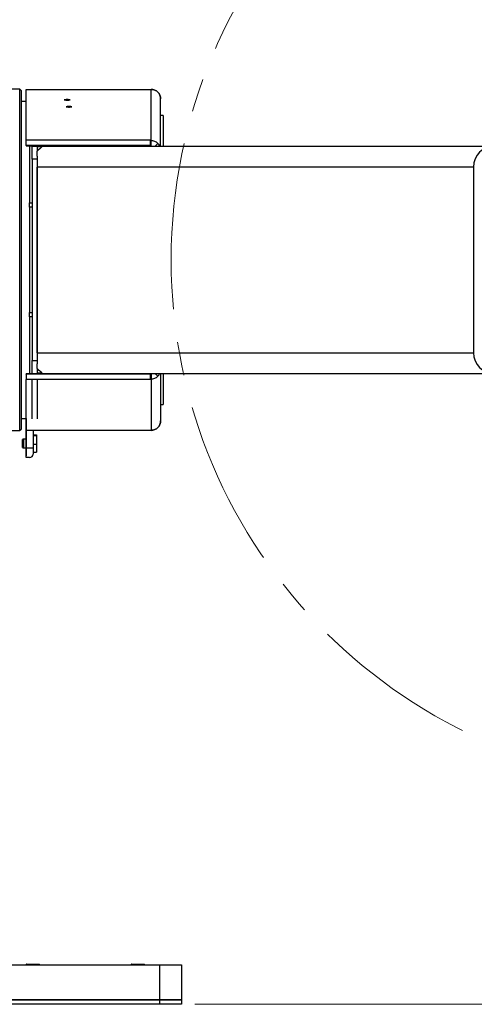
# Model space of a CAD drawing. Header units: millimetres. Extents: x 36 to 589, y 6 to 414.
# Tile 51 of 58: x 457 to 492, y 273 to 348. Entities that reach past the tile are written whole.
import ezdxf

# ---------------------------------------------------------------- set-up
doc = ezdxf.new("R2010")
doc.units = ezdxf.units.MM
doc.linetypes.add('CENTERX2', pattern=[20.32, 12.7, -2.54, 2.54, -2.54])
doc.styles.add('SLDTEXTSTYLE1', font='TXT', dxfattribs={"width": 0.75})
doc.dimstyles.new('SLDDIMSTYLE0', dxfattribs={"dimtxt": 3.5, "dimasz": 5, "dimexe": 0, "dimexo": 0.0625, "dimgap": 0.875, "dimtad": 1, "dimlfac": 15, "dimrnd": 1e-09, "dimzin": 12, "dimdsep": 46, "dimtxsty": 'SLDTEXTSTYLE1', "dimsah": 1, "dimcen": 0.09, "dimadec": 0, "dimazin": 0, "dimtfac": 1, "dimtofl": 0, "dimtmove": 0, "dimatfit": 3, "dimfxl": 0, "dimtolj": 1, "dimtzin": 12, "dimarcsym": 0})

# ---------------------------------------------------------------- blocks, each defined once
blk = doc.blocks.new('*D10')
at = {"color": 7, "linetype": 'Continuous', "lineweight": 0}
for p, q in [((346.926, 330.852), (346.926, 378.371)), ((525.326, 330.852), (525.326, 378.371)), ((346.926, 377.371), (525.326, 377.371))]:
    blk.add_line(p, q, dxfattribs=at)
for centre, start, end in [((432.84, 380.148), 153.43495, 206.56505), ((435.25, 380.148), 333.43495, 26.56505)]:
    blk.add_arc(centre, 6.21, start, end, dxfattribs=at)
for points in [[(346.926, 377.371), (351.926, 376.721), (351.926, 378.021)], [(525.326, 377.371), (520.326, 378.021), (520.326, 376.721)]]:
    blk.add_solid(points, dxfattribs=at)
at = {"color": 7, "linetype": 'Continuous', "lineweight": 0, "insert": (428.873, 381.883), "char_height": 3.5, "attachment_point": 1, "style": 'SLDTEXTSTYLE1'}
blk.add_mtext('2676', dxfattribs=at)
blk = doc.blocks.new('*D11')
at = {"color": 7, "linetype": 'Continuous', "lineweight": 0}
for p, q in [((526.492, 329.852), (533.373, 329.852)), ((532.373, 329.852), (532.373, 273.186)), ((470.459, 273.186), (533.373, 273.186))]:
    blk.add_line(p, q, dxfattribs=at)
for points in [[(532.373, 329.852), (531.723, 324.852), (533.023, 324.852)], [(532.373, 273.186), (533.023, 278.186), (531.723, 278.186)]]:
    blk.add_solid(points, dxfattribs=at)
at = {"color": 7, "linetype": 'Continuous', "lineweight": 0, "insert": (527.862, 298.094), "char_height": 3.5, "attachment_point": 1, "rotation": 90, "style": 'SLDTEXTSTYLE1'}
blk.add_mtext('850', dxfattribs=at)

msp = doc.modelspace()

# ---------------------------------------------------------------- linework, layer by layer
at = {"color": 7, "linetype": 'Continuous', "lineweight": 30}
for p, q in [((457.1256807, 316.8524875), (457.1256807, 342.8524866)), ((457.2590144, 316.9858231), (457.2590144, 342.719155)), ((457.6112261, 338.9541362), (457.6112818, 342.830711)), ((457.6112818, 342.830711), (467.1256811, 342.832825)), ((467.1256811, 338.9229153), (467.1256811, 342.832825)), ((457.6112699, 341.9191573), (457.2590144, 341.9191573)), ((467.859015, 338.5191534), (467.859015, 342.0993461)), ((468.0590144, 340.8524885), (468.0590144, 338.5191534)), ((457.6112202, 338.5541413), (457.6112202, 338.9541362)), ((467.0778862, 338.9541362), (457.6112202, 338.9541362)), ((467.0778862, 338.5541413), (467.0778862, 338.9541362)), ((467.0778941, 338.922963), (467.0778862, 338.9541362)), ((467.0978935, 338.9250253), (467.0778941, 338.9250253)), ((467.0778941, 338.9250253), (467.0778941, 338.9236941)), ((467.0778941, 338.9250253), (467.0778941, 338.5259086)), ((467.0778941, 338.9236941), (467.0778941, 338.5245774)), ((467.0778941, 338.9236941), (467.0778941, 338.922963)), ((467.0778941, 338.922963), (467.0778941, 338.5229641)), ((467.0978935, 338.9229153), (467.0978935, 338.9250253)), ((467.1256811, 338.9229153), (467.0978935, 338.9229153)), ((467.0978935, 338.9229153), (467.0978935, 338.5237986)), ((467.1256811, 338.5237986), (467.1256811, 338.9229153)), ((467.0778862, 338.5541413), (457.6112202, 338.5541413)), ((457.6112202, 338.5541413), (457.6112261, 338.5229641)), ((457.6112261, 338.5229641), (467.0778941, 338.5229641)), ((457.8590146, 338.5229641), (457.8590146, 334.1858202)), ((458.059014, 338.5229641), (458.059014, 338.5191534)), ((458.059014, 338.5191534), (458.4590148, 338.5191534)), ((458.059014, 337.5191544), (458.059014, 338.5191534)), ((458.4590148, 338.5191534), (458.4590148, 338.5229641)), ((458.4590148, 338.5191534), (458.4590148, 338.1191546)), ((458.4590148, 338.4459828), (458.8261377, 338.4862795)), ((458.4590148, 337.7545808), (458.4590148, 338.1191546)), ((458.8590136, 338.5191534), (493.2923487, 338.5191534)), ((467.0778941, 338.5229641), (467.0778862, 338.5541413)), ((467.0778941, 338.5259086), (467.0778941, 338.5245774)), ((467.0978935, 338.5259086), (467.0778941, 338.5259086)), ((467.1256811, 338.5237986), (467.0978935, 338.5237986)), ((458.4590148, 337.5191544), (458.059014, 337.5191544)), ((458.059014, 337.5191544), (458.059014, 322.1858198)), ((458.4590148, 337.7545808), (458.4590148, 337.5191544)), ((458.4590148, 337.5191544), (458.4590148, 322.1858198)), ((458.4590148, 322.78582), (458.4590148, 336.9191541)), ((491.6923494, 336.9191541), (458.4590148, 336.9191541)), ((491.6923494, 336.9191541), (491.6923494, 322.78582)), ((457.8590146, 334.1858202), (458.059014, 334.1858202)), ((457.8590146, 333.8524872), (457.8590146, 334.1858202)), ((458.059014, 333.8524872), (457.8590146, 333.8524872)), ((457.8590146, 333.8524872), (457.8590146, 325.8524869)), ((457.8590146, 325.5191539), (457.8590146, 325.8524869)), ((457.8590146, 325.8524869), (458.059014, 325.8524869)), ((458.059014, 325.5191539), (457.8590146, 325.5191539)), ((457.8590146, 325.5191539), (457.8590146, 321.18201)), ((458.4590148, 322.78582), (491.6923494, 322.78582)), ((458.059014, 322.1858198), (458.4590148, 322.1858198)), ((458.059014, 321.1858207), (458.059014, 322.1858198)), ((458.4590148, 322.1858198), (458.4590148, 321.9503973)), ((458.4590148, 321.5858195), (458.4590148, 321.9503973)), ((458.4590148, 321.5858195), (458.4590148, 321.1858207)), ((457.6112202, 321.1508368), (457.6112261, 321.18201)), ((457.6112202, 321.1508368), (457.6112202, 320.7508379)), ((467.0778862, 321.1508368), (457.6112202, 321.1508368)), ((467.0778941, 321.18201), (457.6112261, 321.18201)), ((458.4590148, 321.1858207), (458.059014, 321.1858207)), ((458.059014, 321.18201), (458.059014, 321.1858207)), ((458.8261377, 321.2186986), (458.4590148, 321.2589914)), ((458.4590148, 321.1858207), (458.4590148, 321.18201)), ((493.2923487, 321.1858207), (458.8590136, 321.1858207)), ((467.0778941, 321.18201), (467.0778862, 321.1508368)), ((467.0778862, 321.1508368), (467.0778862, 320.7508379)), ((467.0778941, 320.7820151), (467.0778862, 320.7508379)), ((467.0778941, 320.7820151), (467.0778941, 321.18201)), ((467.0778941, 320.78128), (467.0778941, 321.1803967)), ((467.0778941, 321.1803967), (467.0778941, 321.1790695)), ((467.0778941, 320.7799528), (467.0778941, 321.1790695)), ((467.0778941, 321.1790695), (467.0978935, 321.1790695)), ((467.0778941, 320.78128), (467.0778941, 320.7820151)), ((467.0978935, 321.1811795), (467.1256811, 321.1811795)), ((467.0978935, 320.7820628), (467.0978935, 321.1811795)), ((467.0978935, 320.7799528), (467.0978935, 320.7820628)), ((467.0978935, 320.7820628), (467.1256811, 320.7820628)), ((467.1256811, 321.1811795), (467.1256811, 320.7820628)), ((467.1256811, 320.7820628), (467.1256811, 316.8721531)), ((467.859015, 321.1858207), (467.859015, 317.605628)), ((468.0590144, 321.1858207), (468.0590144, 318.8524896)), ((467.0778862, 320.7508379), (457.6112202, 320.7508379)), ((457.6112818, 316.8742631), (457.6112261, 320.7508379)), ((458.059014, 317.7500818), (458.059014, 320.7508379)), ((458.4590148, 320.7508379), (458.4590148, 317.7500818)), ((467.0778941, 320.78128), (467.0778941, 320.7799528)), ((467.0778941, 320.7799528), (467.0978935, 320.7799528)), ((457.2590144, 317.7858208), (457.6112699, 317.7858208)), ((457.6112619, 316.2071997), (457.6112619, 317.7858208)), ((457.6112639, 317.7858208), (457.6112639, 315.5525301)), ((457.6112639, 315.4072021), (457.6112639, 316.3405353)), ((467.1256811, 316.8721531), (457.6112818, 316.8742631)), ((458.1445983, 316.8741479), (458.1445983, 315.5525301)), ((458.1445983, 316.53009), (458.4112635, 316.53009)), ((458.1445983, 316.4815122), (458.4112635, 316.4815122)), ((458.4112635, 316.53009), (458.4112635, 316.4815122)), ((458.4112635, 316.4815122), (458.4112635, 315.8252929)), ((457.3445967, 315.5637676), (457.3445967, 316.1839658)), ((457.3445967, 315.6750336), (457.3445967, 316.0726998)), ((457.4279299, 315.8517256), (457.4279299, 316.2071997)), ((457.4279299, 315.5405337), (457.4279299, 315.8517256)), ((457.6112619, 315.5405337), (457.6112619, 314.9447177)), ((457.6112639, 314.8074363), (457.6112639, 315.5525301)), ((457.6112639, 315.5525301), (458.1445983, 315.5525301)), ((458.1445983, 315.8252929), (458.4112635, 315.8252929)), ((458.1445983, 315.5525301), (458.1445983, 315.0558009)), ((458.4112635, 315.8252929), (458.4112635, 315.2176434)), ((457.6112639, 314.8074363), (457.6112619, 314.9447177)), ((457.8779311, 314.8074363), (457.6112639, 314.8074363)), ((458.1445983, 315.2176434), (458.4112635, 315.2176434)), ((404.4590146, 276.1858212), (467.7923472, 276.1858212)), ((457.6590152, 276.2524878), (458.5923484, 276.2524878)), ((465.6590135, 276.2524878), (466.5923467, 276.2524878)), ((467.7923472, 273.5191546), (467.7923472, 276.1858212)), ((467.7923472, 276.1858212), (469.4590142, 276.1858212)), ((469.4590142, 276.1858212), (469.4590142, 273.5191546)), ((467.7923472, 273.5191546), (404.4590146, 273.5191546)), ((404.4590146, 273.5191546), (467.7923472, 273.5191546)), ((467.7923472, 273.1858212), (404.4590146, 273.1858212)), ((467.7923472, 273.1858212), (467.7923472, 273.5191546)), ((467.7923472, 273.5191546), (469.4590142, 273.5191546)), ((469.4590142, 273.5191546), (467.7923472, 273.5191546)), ((469.4590142, 273.1858212), (467.7923472, 273.1858212)), ((469.4590142, 273.5191546), (469.4590142, 273.1858212))]:
    msp.add_line(p, q, dxfattribs=at)
at = {"color": 7, "linetype": 'Continuous', "lineweight": 30, "flags": 128}
for points in [[(460.7445966, 342.0493816), (460.6709988, 342.0485709), (460.6053741, 342.0462106), (460.5548393, 342.0425628), (460.5248661, 342.0380249), (460.518705, 342.0330817), (460.5370215, 342.0282815), (460.5778328, 342.024133), (460.6367142, 342.0210892), (460.7072881, 342.0194759), (460.7819052, 342.0194759), (460.8524771, 342.0210892), (460.9113605, 342.024133), (460.9521718, 342.0282815), (460.9704883, 342.0330817), (460.9643272, 342.0380249), (460.934354, 342.0425628), (460.8838172, 342.0462106), (460.8181945, 342.0485709), (460.7445966, 342.0493816)], [(460.8779302, 341.5179823), (460.8043304, 341.5171677), (460.7387077, 341.5148074), (460.6881729, 341.5111635), (460.6581997, 341.5066217), (460.6520366, 341.5016824), (460.6703551, 341.4968783), (460.7111664, 341.4927298), (460.7700478, 341.489686), (460.8406217, 341.4880767), (460.9152388, 341.4880767), (460.9858107, 341.489686), (461.0446941, 341.4927298), (461.0855054, 341.4968783), (461.1038219, 341.5016824), (461.0976608, 341.5066217), (461.0676876, 341.5111635), (461.0171508, 341.5148074), (460.9515281, 341.5171677), (460.8779302, 341.5179823)], [(458.8590136, 338.5191534), (458.8504941, 338.5106339), (458.8250231, 338.4851629), (458.7828727, 338.4430144), (458.7244939, 338.3846337), (458.6505047, 338.3106444), (458.5616977, 338.2218375), (458.4590148, 338.1191546)], [(458.4590148, 321.5858195), (458.5616977, 321.4831366), (458.6505047, 321.3943297), (458.7244939, 321.3203405), (458.7828727, 321.2619637), (458.8250231, 321.2198113), (458.8504941, 321.1943402), (458.8590136, 321.1858207)]]:
    msp.add_lwpolyline(points, dxfattribs=at)
at = {"color": 7, "linetype": 'CENTERX2', "lineweight": 0}
msp.add_circle((508.6590142, 329.8524878), 40, dxfattribs=at)
at = {"color": 7, "linetype": 'Continuous', "lineweight": 30}
for centre, start, end in [((493.2923476, 336.9191545), 90, 180), ((493.2923476, 322.7858212), 180, 270)]:
    msp.add_arc(centre, 1.6, start, end, dxfattribs=at)
msp.add_ellipse((457.877931, 315.055802), major_axis=(0.2666667, 0.0000019), ratio=0.9313663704, start_param=4.7123814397, end_param=6.2831777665, dxfattribs=at)
for points in [[(457.1256807, 342.8524866), (456.4590147, 342.8524866)], [(457.2590144, 342.719155), (457.1256807, 342.8524866)], [(467.6442257, 342.618598), (467.6359247, 342.6103169)], [(468.0590144, 340.8524885), (467.859015, 340.8524885)], [(467.1729297, 338.5191534), (467.1256811, 338.5237986)], [(467.6442257, 338.7086008), (467.454361, 338.5191534)], [(467.1256811, 321.1811795), (467.1729297, 321.1858207)], [(467.6442257, 320.9963733), (467.454361, 321.1858207)], [(467.859015, 318.8524896), (468.0590144, 318.8524896)], [(467.6442257, 317.0863762), (467.6359267, 317.0946572)], [(456.4590147, 316.8524875), (457.1256807, 316.8524875)], [(457.1256807, 316.8524875), (457.2590144, 316.9858231)], [(457.4279299, 316.2071997), (457.3445967, 316.1848718)], [(457.3445967, 315.5628656), (457.4279299, 315.5405337)], [(457.6112639, 316.2071997), (457.4279299, 316.2071997)], [(457.4279299, 315.5405337), (457.6112639, 315.5405337)], [(457.6590152, 276.2524878), (457.5923474, 276.1858212)], [(458.6590142, 276.1858212), (458.5923484, 276.2524878)], [(465.6590135, 276.2524878), (465.5923477, 276.1858212)], [(466.6590145, 276.1858212), (466.5923467, 276.2524878)]]:
    msp.add_open_spline(points, degree=1, dxfattribs=at)
for points, knots in [([(467.1256811, 342.832825), (467.1736967, 342.8301262), (467.269728, 342.8247285), (467.4078853, 342.7809538), (467.5366229, 342.7144781), (467.6083576, 342.6505584), (467.6442257, 342.618598)], [0, 0, 0, 0, 0.2499983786, 0.4999979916, 0.749994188, 1, 1, 1, 1]), ([(467.6442257, 342.618598), (467.6083576, 342.6505584), (467.5366229, 342.7144781), (467.4078853, 342.7809538), (467.269728, 342.8247285), (467.1736967, 342.8301262), (467.1256811, 342.832825)], [0, 0, 0, 0, 0.2500058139, 0.5000020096, 0.750001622, 1, 1, 1, 1]), ([(467.6442257, 342.618598), (467.6762621, 342.5826554), (467.7403354, 342.5107697), (467.8069842, 342.3818578), (467.8508874, 342.2435422), (467.8563058, 342.1474121), (467.859015, 342.0993461)], [0, 0, 0, 0, 0.2499952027, 0.4999944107, 0.7499923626, 1, 1, 1, 1]), ([(467.859015, 342.0993461), (467.8563058, 342.1474121), (467.8508874, 342.2435422), (467.8069842, 342.3818578), (467.7403354, 342.5107697), (467.6762621, 342.5826554), (467.6442257, 342.618598)], [0, 0, 0, 0, 0.2500076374, 0.5000055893, 0.7500047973, 1, 1, 1, 1]), ([(467.6442257, 338.7086008), (467.6083571, 338.7405658), (467.5366196, 338.8044961), (467.407886, 338.8709998), (467.269729, 338.9148058), (467.1736968, 338.9202121), (467.1256811, 338.9229153)], [0, 0, 0, 0, 0.2499986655, 0.4999994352, 0.7500020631, 1, 1, 1, 1]), ([(467.7771102, 338.5191534), (467.76413, 338.5457974), (467.7300483, 338.6157555), (467.6770434, 338.6730977), (467.6442257, 338.7086008)], [0, 0, 0, 0, 0.3808557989, 1, 1, 1, 1]), ([(467.1256811, 320.7820628), (467.1736968, 320.7847659), (467.2697292, 320.790172), (467.4078847, 320.8339793), (467.5366219, 320.9004771), (467.6083575, 320.9644103), (467.6442257, 320.9963773)], [0, 0, 0, 0, 0.2499976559, 0.5000000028, 0.7499972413, 1, 1, 1, 1]), ([(467.6442257, 320.9963773), (467.6770435, 321.0318789), (467.7300491, 321.0892193), (467.7641301, 321.1591767), (467.7771102, 321.1858207)], [0, 0, 0, 0, 0.6191391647, 1, 1, 1, 1]), ([(467.6442257, 317.0863762), (467.6083575, 317.0544172), (467.5366218, 316.9904999), (467.4078846, 316.9240256), (467.2697289, 316.8802435), (467.1736968, 316.8748499), (467.1256811, 316.8721531)], [0, 0, 0, 0, 0.2500022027, 0.4999991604, 0.750001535, 1, 1, 1, 1]), ([(467.1256811, 316.8721531), (467.1736968, 316.8748499), (467.2697289, 316.8802435), (467.4078846, 316.9240256), (467.5366218, 316.9904999), (467.6083575, 317.0544172), (467.6442257, 317.0863762)], [0, 0, 0, 0, 0.2499984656, 0.5000008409, 0.7499977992, 1, 1, 1, 1]), ([(467.859015, 317.605628), (467.8563056, 317.5575634), (467.850887, 317.4614347), (467.8069844, 317.3231202), (467.7403343, 317.1942079), (467.6762619, 317.1223201), (467.6442257, 317.0863762)], [0, 0, 0, 0, 0.2500011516, 0.4999994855, 0.7499990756, 1, 1, 1, 1]), ([(467.6442257, 317.0863762), (467.6762619, 317.1223201), (467.7403343, 317.1942079), (467.8069844, 317.3231202), (467.850887, 317.4614347), (467.8563056, 317.5575634), (467.859015, 317.605628)], [0, 0, 0, 0, 0.2500009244, 0.5000005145, 0.7499988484, 1, 1, 1, 1])]:
    msp.add_open_spline(points, degree=3, knots=knots, dxfattribs=at)

# ---------------------------------------------------------------- dimensions: what is measured, and where the dimension line sits
at = {"color": 7, "linetype": 'Continuous', "lineweight": 0}
dim = msp.add_linear_dim(base=(525.3256809, 377.3712988), p1=(346.9256809, 329.8524878), p2=(525.3256809, 329.8524878), angle=0, text='(<>)', dimstyle='SLDDIMSTYLE0', dxfattribs=at)
dim.commit()
dim.dimension.update_dxf_attribs({"geometry": '*D10', "text_midpoint": (434.0447045, 377.3712988), "dimtype": 160})
dim = msp.add_linear_dim(base=(532.3734349, 273.1858212), p1=(525.4923476, 329.8524878), p2=(469.4590142, 273.1858212), angle=90, dimstyle='SLDDIMSTYLE0', dxfattribs=at)
dim.commit()
dim.dimension.update_dxf_attribs({"geometry": '*D11', "text_midpoint": (532.3734349, 301.973515), "dimtype": 160})

doc.saveas('drawing.dxf')
